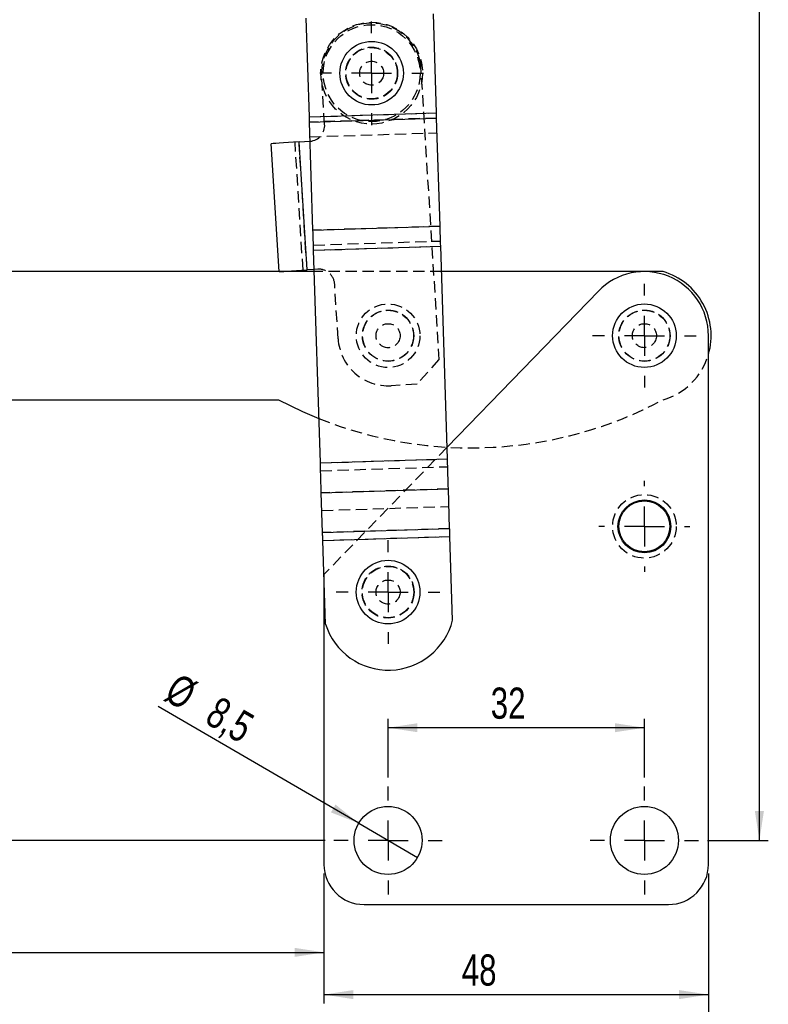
# Model space of a CAD drawing. Extents: x 48 to 414, y 17 to 322.
# Tile 9 of 17: x 146 to 239, y 79 to 202. Entities that reach past the tile are written whole.
import ezdxf

# ---------------------------------------------------------------- set-up
doc = ezdxf.new("R2010")
doc.units = 0
doc.header["$LTSCALE"] = 1.111111
doc.linetypes.add('HIDDEN', pattern=[1.905, 1.27, -0.635])
doc.layers.get('0').update_dxf_attribs({"linetype": 'CONTINUOUS'})
doc.styles.add('SLDTEXTSTYLE0', font='TXT', dxfattribs={"width": 0.75})
doc.dimstyles.new('SLDDIMSTYLE0', dxfattribs={"dimtxt": 3.888889, "dimasz": 3.668889, "dimexe": 0, "dimexo": 0.0625, "dimgap": 0.972222, "dimtad": 1, "dimdec": 0, "dimrnd": 1e-09, "dimzin": 12, "dimtxsty": 'SLDTEXTSTYLE0', "dimsah": 1, "dimcen": 0.09, "dimazin": 3, "dimtfac": 1, "dimtdec": 0, "dimtofl": 0, "dimtmove": 0, "dimatfit": 3, "dimtolj": 1, "dimtzin": 12})
doc.dimstyles.new('SLDDIMSTYLE1', dxfattribs={"dimtxt": 3.888889, "dimasz": 3.668889, "dimexe": 0, "dimexo": 0.0625, "dimgap": 0.972222, "dimtad": 1, "dimdec": 3, "dimrnd": 1e-09, "dimzin": 12, "dimtxsty": 'SLDTEXTSTYLE0', "dimsah": 1, "dimcen": 0.09, "dimazin": 3, "dimtfac": 1, "dimtdec": 3, "dimtofl": 0, "dimtmove": 0, "dimatfit": 3, "dimtolj": 1, "dimtzin": 12})
doc.dimstyles.new('SLDDIMSTYLE2', dxfattribs={"dimtxt": 3.888889, "dimasz": 3.668889, "dimexe": 0, "dimexo": 0.0625, "dimgap": 0.972222, "dimtad": 1, "dimdec": 3, "dimrnd": 1e-09, "dimzin": 12, "dimtxsty": 'SLDTEXTSTYLE0', "dimblk1": 'NONE', "dimsah": 1, "dimcen": 0, "dimazin": 3, "dimtfac": 1, "dimtdec": 3, "dimtmove": 0, "dimatfit": 3, "dimtolj": 1, "dimtzin": 12})

# ---------------------------------------------------------------- blocks, each defined once
blk = doc.blocks.new('_D')
at = {"color": 179, "linetype": 'CONTINUOUS'}
for p, q in [((186.22, 322.27), (239.26, 322.27)), ((238.15, 99.44), (238.15, 322.27)), ((231.65, 99.44), (239.26, 99.44))]:
    blk.add_line(p, q, dxfattribs=at)
for points in [[(238.15, 322.27), (237.58, 318.61), (238.71, 318.61)], [(238.15, 99.44), (238.71, 103.11), (237.58, 103.11)]]:
    blk.add_solid(points, dxfattribs=at)
at = {"color": 179, "linetype": 'CONTINUOUS', "insert": (233.13, 204.67, 0.1), "char_height": 3.889, "attachment_point": 1, "rotation": 90, "style": 'SLDTEXTSTYLE0'}
blk.add_mtext('223', dxfattribs=at)
blk = doc.blocks.new('_D_1')
at = {"color": 179, "linetype": 'CONTINUOUS'}
for p, q in [((67.23, 154.43), (80.8, 154.43)), ((79.69, 154.43), (79.69, 99.44)), ((183.93, 99.44), (78.58, 99.44))]:
    blk.add_line(p, q, dxfattribs=at)
for points in [[(79.69, 154.43), (79.13, 150.76), (80.26, 150.76)], [(79.69, 99.44), (80.26, 103.11), (79.13, 103.11)]]:
    blk.add_solid(points, dxfattribs=at)
at = {"color": 179, "linetype": 'CONTINUOUS', "insert": (74.68, 124.23, 0.1), "char_height": 3.889, "attachment_point": 1, "rotation": 90, "style": 'SLDTEXTSTYLE0'}
blk.add_mtext('55', dxfattribs=at)
blk = doc.blocks.new('_D_2')
at = {"color": 179, "linetype": 'CONTINUOUS'}
for p, q in [((66.12, 153.32), (66.12, 84.36)), ((183.79, 95.33), (183.79, 84.36)), ((66.12, 85.47), (183.79, 85.47))]:
    blk.add_line(p, q, dxfattribs=at)
for points in [[(66.12, 85.47), (69.79, 84.9), (69.79, 86.03)], [(183.79, 85.47), (180.12, 86.03), (180.12, 84.9)]]:
    blk.add_solid(points, dxfattribs=at)
at = {"color": 179, "linetype": 'CONTINUOUS', "insert": (114.6, 90.48, 0.1), "char_height": 3.889, "attachment_point": 1, "style": 'SLDTEXTSTYLE0'}
blk.add_mtext('118', dxfattribs=at)
blk = doc.blocks.new('_D_3')
at = {"color": 179, "linetype": 'CONTINUOUS'}
for p, q in [((183.79, 95.33), (183.79, 79.09)), ((231.79, 95.33), (231.79, 79.09)), ((183.79, 80.2), (231.79, 80.2))]:
    blk.add_line(p, q, dxfattribs=at)
for points in [[(183.79, 80.2), (187.46, 79.63), (187.46, 80.76)], [(231.79, 80.2), (228.12, 80.76), (228.12, 79.63)]]:
    blk.add_solid(points, dxfattribs=at)
at = {"color": 179, "linetype": 'CONTINUOUS', "insert": (200.99, 85.21, 0.1), "char_height": 3.889, "attachment_point": 1, "style": 'SLDTEXTSTYLE0'}
blk.add_mtext('48', dxfattribs=at)
blk = doc.blocks.new('_D_4')
at = {"color": 179, "linetype": 'CONTINUOUS'}
for p, q in [((66.12, 153.32), (66.12, 65.89)), ((231.79, 95.33), (231.79, 65.89)), ((231.79, 67), (66.12, 67))]:
    blk.add_line(p, q, dxfattribs=at)
for points in [[(66.12, 67), (69.79, 66.43), (69.79, 67.56)], [(231.79, 67), (228.12, 67.56), (228.12, 66.43)]]:
    blk.add_solid(points, dxfattribs=at)
at = {"color": 179, "linetype": 'CONTINUOUS', "insert": (145.31, 72.01, 0.1), "char_height": 3.889, "attachment_point": 1, "style": 'SLDTEXTSTYLE0'}
blk.add_mtext('166', dxfattribs=at)
blk = doc.blocks.new('_D_5')
at = {"color": 179, "linetype": 'CONTINUOUS'}
for p, q in [((191.79, 107.3), (191.79, 114.62)), ((223.79, 107.3), (223.79, 114.62)), ((223.79, 113.51), (191.79, 113.51))]:
    blk.add_line(p, q, dxfattribs=at)
for points in [[(191.79, 113.51), (195.46, 112.95), (195.46, 114.07)], [(223.79, 113.51), (220.12, 114.07), (220.12, 112.95)]]:
    blk.add_solid(points, dxfattribs=at)
at = {"color": 179, "linetype": 'CONTINUOUS', "insert": (204.61, 118.52, 0.1), "char_height": 3.889, "attachment_point": 1, "style": 'SLDTEXTSTYLE0'}
blk.add_mtext('32', dxfattribs=at)
blk = doc.blocks.new('_D_6')
at = {"color": 179, "linetype": 'CONTINUOUS'}
for q in [(163.09, 116.16), (195.46, 97.3)]:
    blk.add_line((188.12, 101.58), q, dxfattribs=at)
blk.add_solid([(188.12, 101.58), (185.23, 103.92), (184.66, 102.94)], dxfattribs=at)
at = {"color": 179, "linetype": 'CONTINUOUS', "char_height": 3.889, "attachment_point": 1, "rotation": 329.7758, "style": 'SLDTEXTSTYLE0'}
for s, insert in [('%%c', (165.6, 120.47, 0.1)), ('8,5', (170.7, 117.57, 0.1))]:
    blk.add_mtext(s, dxfattribs=dict(at, insert=insert))
blk = doc.blocks.new('_NONE')
blk = doc.blocks.new('SW_CENTERMARKSYMBOL_0')
at = {"color": 0, "linetype": 'CONTINUOUS'}
for p, q in [((0, 5), (0, 6.46875)), ((0, 0), (0, 2.5)), ((-5, 0), (-6.46875, 0)), ((0, 0), (-2.5, 0)), ((0, 0), (0, -2.5)), ((0, 0), (2.5, 0)), ((5, 0), (6.46875, 0)), ((0, -5), (0, -6.46875))]:
    blk.add_line(p, q, dxfattribs=at)
blk = doc.blocks.new('SW_CENTERMARKSYMBOL_1')
at = {"color": 0, "linetype": 'CONTINUOUS'}
for p, q in [((0, 5), (0, 6.46875)), ((0, 0), (0, 2.5)), ((-5, 0), (-6.46875, 0)), ((0, 0), (-2.5, 0)), ((0, 0), (0, -2.5)), ((0, 0), (2.5, 0)), ((5, 0), (6.46875, 0)), ((0, -5), (0, -6.46875))]:
    blk.add_line(p, q, dxfattribs=at)
blk = doc.blocks.new('SW_CENTERMARKSYMBOL_2')
at = {"color": 0, "linetype": 'CONTINUOUS'}
for p, q in [((0, 5), (0, 5.675)), ((0, 0), (0, 2.5)), ((-5, 0), (-5.675, 0)), ((0, 0), (-2.5, 0)), ((0, 0), (0, -2.5)), ((0, 0), (2.5, 0)), ((5, 0), (5.675, 0)), ((0, -5), (0, -5.675))]:
    blk.add_line(p, q, dxfattribs=at)
blk = doc.blocks.new('SW_CENTERMARKSYMBOL_3')
at = {"color": 0, "linetype": 'CONTINUOUS'}
for p, q in [((0, 5), (0, 6.46875)), ((0, 0), (0, 2.5)), ((-5, 0), (-6.46875, 0)), ((0, 0), (-2.5, 0)), ((0, 0), (0, -2.5)), ((0, 0), (2.5, 0)), ((5, 0), (6.46875, 0)), ((0, -5), (0, -6.46875))]:
    blk.add_line(p, q, dxfattribs=at)
blk = doc.blocks.new('SW_CENTERMARKSYMBOL_4')
at = {"color": 0, "linetype": 'CONTINUOUS'}
for p, q in [((0, 5), (0, 6.75)), ((0, 0), (0, 2.5)), ((-5, 0), (-6.75, 0)), ((0, 0), (-2.5, 0)), ((0, 0), (0, -2.5)), ((0, 0), (2.5, 0)), ((5, 0), (6.75, 0)), ((0, -5), (0, -6.75))]:
    blk.add_line(p, q, dxfattribs=at)
blk = doc.blocks.new('SW_CENTERMARKSYMBOL_5')
at = {"color": 0, "linetype": 'CONTINUOUS'}
for p, q in [((0, 5), (0, 6.75)), ((0, 0), (0, 2.5)), ((-5, 0), (-6.75, 0)), ((0, 0), (-2.5, 0)), ((0, 0), (0, -2.5)), ((0, 0), (2.5, 0)), ((5, 0), (6.75, 0)), ((0, -5), (0, -6.75))]:
    blk.add_line(p, q, dxfattribs=at)

msp = doc.modelspace()

# ---------------------------------------------------------------- linework, layer by layer
at = {"color": 7, "linetype": 'CONTINUOUS'}
for p, q in [((181.969035, 189.753333), (181.578089, 202.097257)), ((197.83608, 190.255859), (197.445134, 202.599784)), ((181.969035, 189.753333), (197.83608, 190.255859)), ((181.989583, 189.104562), (197.856627, 189.607089)), ((198.284372, 176.101274), (197.856627, 189.607089)), ((182.417328, 175.598746), (181.989583, 189.104562)), ((178.182969, 170.440368), (177.183377, 186.409114)), ((180.67654, 186.627773), (182.003588, 186.710843)), ((181.676132, 170.659029), (180.67654, 186.627773)), ((182.003588, 186.710843), (182.065242, 186.71566)), ((182.417328, 175.598746), (198.284372, 176.101274)), ((182.496092, 173.111789), (198.363137, 173.614317)), ((199.20404, 147.063225), (198.363137, 173.614317)), ((183.336996, 146.560697), (182.496092, 173.111789)), ((182.580691, 170.440632), (66.121792, 170.433644)), ((182.571998, 170.715108), (181.676132, 170.659029)), ((226.121793, 170.443246), (198.463621, 170.441586)), ((218.042443, 168.008873), (199.158175, 148.511405)), ((231.788939, 96.443107), (231.788939, 162.443106)), ((66.122754, 154.433644), (178.122752, 154.440365)), ((183.336996, 146.560697), (199.20404, 147.063225)), ((183.455452, 142.820523), (199.322496, 143.32305)), ((183.612579, 137.859298), (183.455452, 142.820523)), ((199.479623, 138.361826), (199.322496, 143.32305)), ((183.612579, 137.859298), (199.479623, 138.361826)), ((183.643481, 136.883599), (199.510524, 137.386128)), ((183.974124, 126.443721), (183.643481, 136.883599)), ((199.841168, 126.946248), (199.510524, 137.386128)), ((183.788939, 132.290847), (183.788939, 96.443107)), ((188.788938, 91.443104), (226.78894, 91.443104))]:
    msp.add_line(p, q, dxfattribs=at)
at = {"color": 7, "linetype": 'HIDDEN'}
for p, q in [((195.806095, 196.706226), (198.136214, 159.481947)), ((183.874733, 188.831886), (183.499885, 194.820163)), ((181.969035, 189.753333), (197.83608, 190.255859)), ((197.856627, 189.607089), (181.989583, 189.104562)), ((182.0478, 187.266377), (197.914844, 187.768904)), ((181.177108, 170.627793), (180.177516, 186.596537)), ((181.676132, 170.659029), (180.67654, 186.627773)), ((198.284372, 176.101274), (182.417328, 175.598746)), ((182.475545, 173.760561), (198.342589, 174.263088)), ((182.496092, 173.111789), (198.363137, 173.614317)), ((183.003181, 170.742098), (182.571998, 170.715108)), ((198.463621, 170.441586), (182.580691, 170.440632)), ((185.551148, 162.050719), (185.124223, 168.870954)), ((198.136214, 159.481947), (195.423056, 156.406436)), ((195.423056, 156.406436), (192.179404, 156.203394)), ((199.158175, 148.511405), (183.788939, 132.643105)), ((183.336996, 146.560697), (199.20404, 147.063225)), ((183.367897, 145.585), (199.234941, 146.087527)), ((199.322496, 143.32305), (183.455452, 142.820523)), ((183.525025, 140.623775), (199.392069, 141.126303)), ((199.479623, 138.361826), (183.612579, 137.859298)), ((183.643481, 136.883599), (199.510524, 137.386128)), ((183.788939, 132.643105), (183.788939, 132.290847))]:
    msp.add_line(p, q, dxfattribs=at)
at = {"color": 7, "linetype": 'CONTINUOUS', "flags": 128}
for points in [[(181.989583, 189.104562), (181.987157, 189.181147), (181.984675, 189.259519), (181.982144, 189.339438), (181.979572, 189.420653), (181.976967, 189.502908), (181.974337, 189.585948), (181.97169, 189.66951), (181.969035, 189.753333)], [(197.856627, 189.607089), (197.854201, 189.683674), (197.851719, 189.76205), (197.849188, 189.841969), (197.846616, 189.92318), (197.844011, 190.005438), (197.841381, 190.088475), (197.838734, 190.172037), (197.83608, 190.255859)], [(180.67654, 186.627773), (179.995057, 186.585115), (179.339764, 186.544096), (178.735842, 186.506291), (178.2065, 186.473159), (177.772081, 186.445964), (177.449278, 186.425758), (177.250497, 186.413316), (177.183377, 186.409114)], [(198.363137, 173.614317), (198.35296, 173.935642), (198.342815, 174.255963), (198.332734, 174.574278), (198.322747, 174.889588), (198.312887, 175.200909), (198.303185, 175.507266), (198.293669, 175.807701), (198.284372, 176.101274)], [(182.496092, 173.111789), (182.485915, 173.433115), (182.475771, 173.753436), (182.465689, 174.071749), (182.455703, 174.38706), (182.445843, 174.69838), (182.43614, 175.004737), (182.426625, 175.305172), (182.417328, 175.598746)], [(178.182969, 170.440368), (178.250089, 170.44457), (178.44887, 170.457013), (178.771673, 170.47722), (179.206092, 170.504413), (179.735434, 170.537548), (180.339356, 170.575352), (180.994649, 170.616371), (181.676132, 170.659029)], [(178.122752, 154.440365), (181.111688, 152.969785), (183.161671, 152.09648)], [(183.455452, 142.820523), (183.442762, 143.221195), (183.429243, 143.648053), (183.415, 144.097749), (183.400146, 144.566756), (183.384797, 145.051399), (183.369073, 145.547875), (183.353098, 146.052293), (183.336996, 146.560697)], [(199.322496, 143.32305), (199.309806, 143.723723), (199.296287, 144.150581), (199.282045, 144.600276), (199.267191, 145.069284), (199.251841, 145.553926), (199.236117, 146.050403), (199.220141, 146.554821), (199.20404, 147.063225)], [(183.643481, 136.883599), (183.63928, 137.016227), (183.635113, 137.147816), (183.631011, 137.277331), (183.627007, 137.403758), (183.623132, 137.526109), (183.619416, 137.643421), (183.61589, 137.754775), (183.612579, 137.859298)], [(199.510524, 137.386128), (199.506324, 137.518756), (199.502157, 137.650342), (199.498056, 137.779858), (199.494051, 137.906286), (199.490177, 138.028636), (199.486461, 138.145947), (199.482935, 138.257302), (199.479623, 138.361826)]]:
    msp.add_lwpolyline(points, dxfattribs=at)
at = {"color": 7, "linetype": 'HIDDEN'}
for centre, radius in [((189.737676, 195.210631), 6.35), ((189.737676, 195.210631), 6.05), ((189.737676, 195.210631), 3.25), ((189.737676, 195.210631), 3.2), ((189.737676, 195.210631), 1.5), ((191.788939, 162.441185), 3.96875), ((191.788939, 162.441185), 3.2), ((191.788939, 162.441185), 3.175), ((223.788939, 162.443105), 3.2), ((223.788939, 162.443105), 3.175), ((191.788939, 162.441185), 1.5), ((223.788939, 162.443105), 1.5), ((223.788939, 138.643105), 3.96875), ((191.788939, 130.443105), 3.25), ((191.788939, 130.443105), 3.2), ((191.788939, 130.443105), 1.5)]:
    msp.add_circle(centre, radius, dxfattribs=at)
at = {"color": 7, "linetype": 'CONTINUOUS'}
for centre, radius in [((189.737676, 195.210631), 3.96875), ((223.788939, 162.443105), 3.96875), ((223.788939, 138.643105), 3.3), ((223.788939, 138.643105), 3.175), ((191.788939, 130.443105), 3.96875), ((191.788939, 99.443105), 4.25), ((223.788939, 99.443105), 4.25)]:
    msp.add_circle(centre, radius, dxfattribs=at)
at = {"color": 7, "linetype": 'HIDDEN'}
for centre, radius, start, end in [((189.737676, 195.210631), 6.25, 13.84495441, 183.58185851), ((181.878639, 188.706936), 2, 275.35355767, 3.58185851), ((183.12813, 168.746005), 2, 3.58185851, 93.58185851), ((191.788939, 162.441185), 6.25, 183.58185851, 273.58185851), ((223.788939, 162.443105), 8.333333, 286.26364293, 343.7397953), ((202.120052, 199.441805), 51, 248.17746767, 298.07592517)]:
    msp.add_arc(centre, radius, start, end, dxfattribs=at)
at = {"color": 7, "linetype": 'CONTINUOUS'}
for centre, radius, start, end in [((223.788939, 162.443105), 8, 0, 135.91530207), ((223.788939, 162.443105), 8.333333, 343.7397953, 73.74323354), ((191.836411, 128.944182), 8.250326, 197.64234596, 345.98568792), ((188.788939, 96.443105), 5, 180, 270), ((226.788939, 96.443105), 5, 270, 0)]:
    msp.add_arc(centre, radius, start, end, dxfattribs=at)

# ---------------------------------------------------------------- block references
at = {"color": 179, "linetype": 'CONTINUOUS'}
for name, p in [('SW_CENTERMARKSYMBOL_0', (189.737676, 195.210631)), ('SW_CENTERMARKSYMBOL_1', (223.788939, 162.443105)), ('SW_CENTERMARKSYMBOL_2', (223.788939, 138.643105)), ('SW_CENTERMARKSYMBOL_3', (191.788939, 130.443105)), ('SW_CENTERMARKSYMBOL_4', (191.788939, 99.443105)), ('SW_CENTERMARKSYMBOL_5', (223.788939, 99.443105))]:
    msp.add_blockref(name, p, dxfattribs=at)

# ---------------------------------------------------------------- dimensions: what is measured, and where the dimension line sits
for base, p1, p2, angle, picture, middle in [((238.147683, 322.274837), (230.538939, 99.443105), (185.106659, 322.274837), 90, '_D', (238.147683, 210.558351)), ((79.692345, 99.443105), (66.122752, 154.433644), (185.038939, 99.443105), 90, '_D_1', (79.692345, 128.679417)), ((183.788939, 85.466347), (66.122752, 154.433644), (183.788939, 96.443105), 0, '_D_2', (120.491027, 85.466347))]:
    dim = msp.add_linear_dim(base=base, p1=p1, p2=p2, angle=angle, dimstyle='SLDDIMSTYLE0', dxfattribs=at)
    dim.commit()
    dim.dimension.update_dxf_attribs({"geometry": picture, "text_midpoint": middle, "dimtype": 160})
for base, p1, p2, dimstyle, picture, middle in [((66.122752, 66.998661), (231.788939, 96.443105), (66.122752, 154.433644), 'SLDDIMSTYLE0', '_D_4', (151.201736, 66.998661)), ((191.788939, 113.510097), (223.788939, 106.193105), (191.788939, 106.193105), 'SLDDIMSTYLE1', '_D_5', (209.063879, 113.510097)), ((231.788939, 80.198399), (183.788939, 96.443105), (231.788939, 96.443105), 'SLDDIMSTYLE1', '_D_3', (205.440599, 80.198399))]:
    dim = msp.add_linear_dim(base=base, p1=p1, p2=p2, dimstyle=dimstyle, dxfattribs=at)
    dim.commit()
    dim.dimension.update_dxf_attribs({"geometry": picture, "text_midpoint": middle, "dimtype": 160})
dim = msp.add_diameter_dim_2p(p1=(195.461205, 97.303722), p2=(188.116672, 101.582489), dimstyle='SLDDIMSTYLE2', dxfattribs=at)
dim.commit()
dim.dimension.update_dxf_attribs({"geometry": '_D_6', "text_midpoint": (169.926665, 112.179615), "dimtype": 163})

doc.saveas('drawing.dxf')
